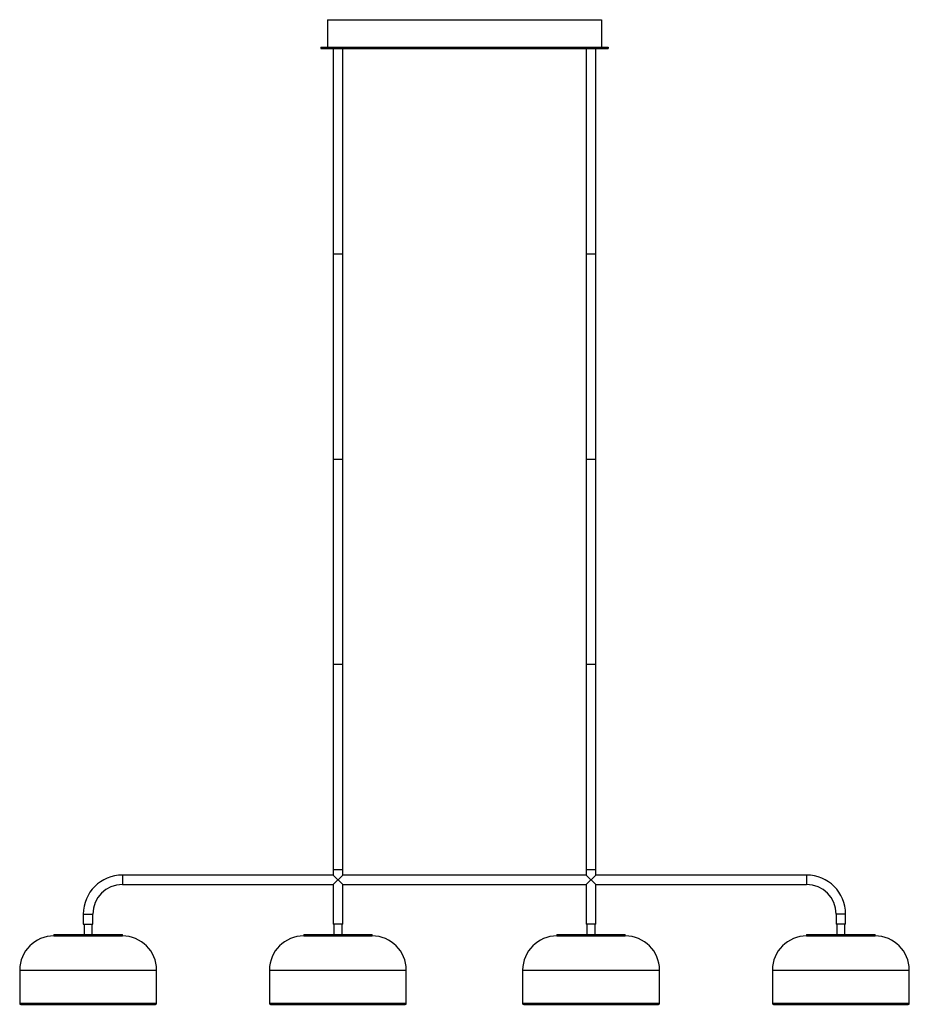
# Model space of a CAD drawing. Header units: millimetres. Extents: x -710 to 590, y -708 to 731.
import ezdxf

# ---------------------------------------------------------------- set-up
doc = ezdxf.new("R2010")
doc.units = ezdxf.units.MM

msp = doc.modelspace()

# ---------------------------------------------------------------- linework, layer by layer
at = {"color": 7, "linetype": 'Continuous', "lineweight": 25}
for p, q in [((-260, 730.8), (-260, 690.8)), ((-260, 730.8), (140, 730.8)), ((140, 730.8), (140, 690.8)), ((-270, 690.8), (-270, 688.8)), ((-270, 690.8), (150, 690.8)), ((150, 690.8), (150, 688.8)), ((-270, 688.8), (150, 688.8)), ((-252, 688.8), (-252, -519.2)), ((-238, -519.2), (-238, 688.8)), ((118, 688.8), (118, -519.2)), ((132, -519.2), (132, 688.8)), ((-252, 388.8), (-238, 388.8)), ((118, 388.8), (132, 388.8)), ((-252, 88.8), (-238, 88.8)), ((118, 88.8), (132, 88.8)), ((-252, -211.2), (-238, -211.2)), ((118, -211.2), (132, -211.2)), ((-252, -511.2), (-238, -511.2)), ((118, -511.2), (132, -511.2)), ((-252, -519.2), (-560, -519.2)), ((-560, -519.2), (-560, -533.2)), ((-238, -533.2), (-252, -519.2)), ((-238, -519.2), (-252, -533.2)), ((118, -519.2), (-238, -519.2)), ((132, -533.2), (118, -519.2)), ((132, -519.2), (118, -533.2)), ((440, -519.2), (132, -519.2)), ((440, -519.2), (440, -533.2)), ((-560, -533.2), (-252, -533.2)), ((-252, -533.2), (-252, -591.2)), ((-238, -591.2), (-238, -533.2)), ((-238, -533.2), (118, -533.2)), ((118, -533.2), (118, -591.2)), ((132, -591.2), (132, -533.2)), ((132, -533.2), (440, -533.2)), ((-617, -576.2), (-617, -591.2)), ((-617, -576.2), (-603, -576.2)), ((-603, -591.2), (-603, -576.2)), ((483, -576.2), (483, -591.2)), ((497, -576.2), (483, -576.2)), ((497, -591.2), (497, -576.2)), ((-617, -591.2), (-603, -591.2)), ((-616, -591.2), (-616, -606.2)), ((-604, -606.2), (-604, -591.2)), ((-238, -591.2), (-252, -591.2)), ((-251, -591.2), (-251, -606.2)), ((-239, -606.2), (-239, -591.2)), ((132, -591.2), (118, -591.2)), ((119, -591.2), (119, -606.2)), ((131, -606.2), (131, -591.2)), ((497, -591.2), (483, -591.2)), ((484, -591.2), (484, -606.2)), ((496, -606.2), (496, -591.2)), ((-660, -606.2), (-660, -608.2)), ((-660, -606.2), (-560, -606.2)), ((-660, -608.2), (-560, -608.2)), ((-560, -608.2), (-560, -606.2)), ((-295, -606.2), (-295, -608.2)), ((-295, -606.2), (-195, -606.2)), ((-295, -608.2), (-195, -608.2)), ((-195, -608.2), (-195, -606.2)), ((75, -606.2), (75, -608.2)), ((75, -606.2), (175, -606.2)), ((75, -608.2), (175, -608.2)), ((175, -608.2), (175, -606.2)), ((440, -606.2), (440, -608.2)), ((440, -606.2), (540, -606.2)), ((440, -608.2), (540, -608.2)), ((540, -608.2), (540, -606.2)), ((-710, -658.2), (-710, -706.7)), ((-710, -658.2), (-510, -658.2)), ((-510, -706.7), (-510, -658.2)), ((-345, -658.2), (-345, -706.7)), ((-345, -658.2), (-145, -658.2)), ((-145, -706.7), (-145, -658.2)), ((25, -658.2), (25, -706.7)), ((25, -658.2), (225, -658.2)), ((225, -706.7), (225, -658.2)), ((390, -658.2), (390, -706.7)), ((390, -658.2), (590, -658.2)), ((590, -706.7), (590, -658.2)), ((-710, -706.7), (-510, -706.7)), ((-708.5, -708.2), (-511.5, -708.2)), ((-345, -706.7), (-145, -706.7)), ((-343.5, -708.2), (-146.5, -708.2)), ((25, -706.7), (225, -706.7)), ((26.5, -708.2), (223.5, -708.2)), ((390, -706.7), (590, -706.7)), ((391.5, -708.2), (588.5, -708.2))]:
    msp.add_line(p, q, dxfattribs=at)
for centre, radius, start, end in [((-560, -576.2), 57, 90, 180), ((440, -576.2), 57, 0, 90), ((-560, -576.2), 43, 90, 180), ((440, -576.2), 43, 0, 90), ((-660, -658.2), 50, 90, 180), ((-560, -658.2), 50, 0, 90), ((-295, -658.2), 50, 90, 180), ((-195, -658.2), 50, 0, 90), ((75, -658.2), 50, 90, 180), ((175, -658.2), 50, 0, 90), ((440, -658.2), 50, 90, 180), ((540, -658.2), 50, 0, 90), ((-708.5, -706.7), 1.5, 180, 270), ((-511.5, -706.7), 1.5, 270, 0), ((-343.5, -706.7), 1.5, 180, 270), ((-146.5, -706.7), 1.5, 270, 0), ((26.5, -706.7), 1.5, 180, 270), ((223.5, -706.7), 1.5, 270, 360), ((391.5, -706.7), 1.5, 180, 270), ((588.5, -706.7), 1.5, 270, 0)]:
    msp.add_arc(centre, radius, start, end, dxfattribs=at)

doc.saveas('drawing.dxf')
